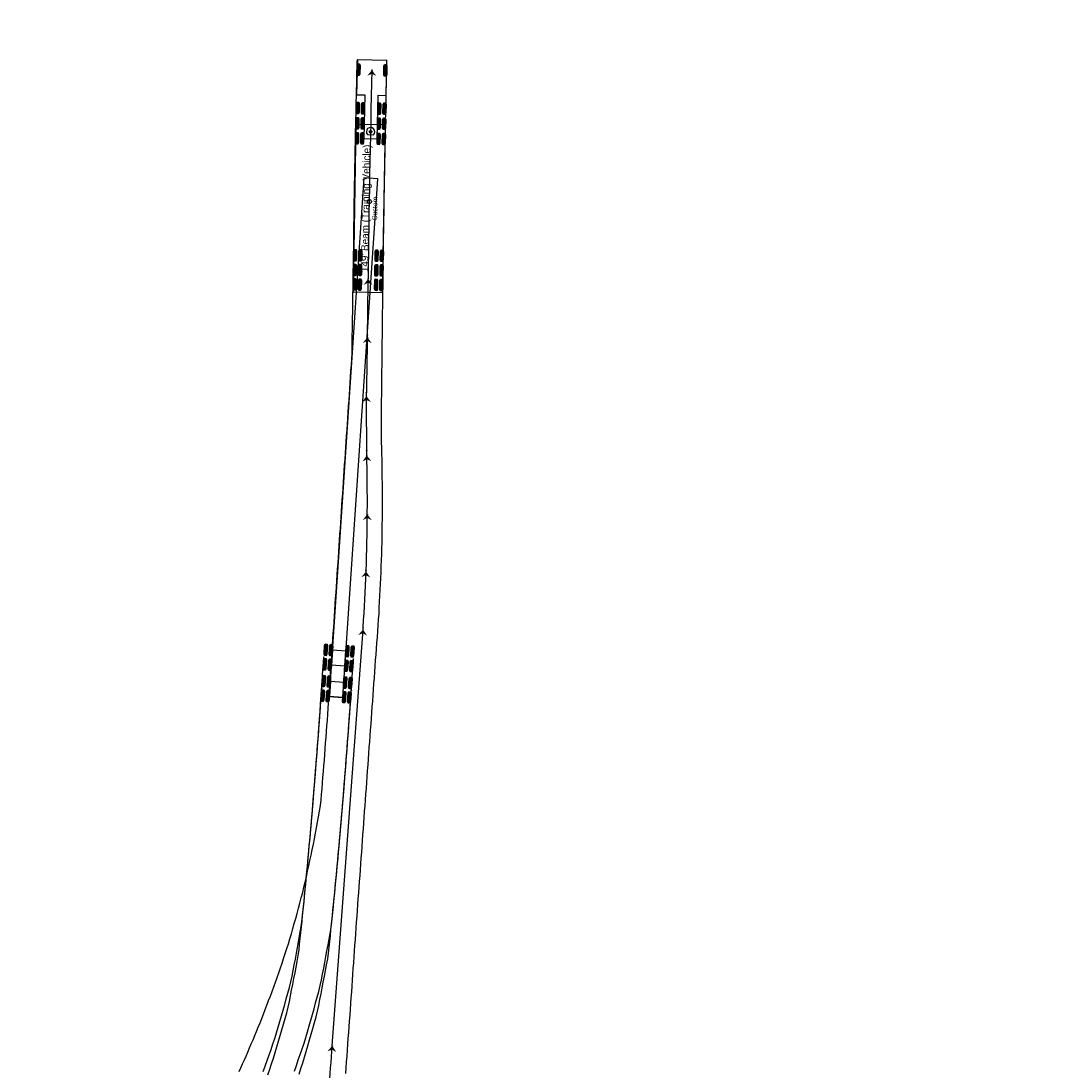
# Model space of a CAD drawing. Header units: feet. Extents: x 80613 to 82959, y 574203 to 576420.
# Tile 3 of 6: x 81492 to 81786, y 574507 to 574807. Entities that reach past the tile are written whole.
import ezdxf
from ezdxf.enums import TextEntityAlignment as Align

# ---------------------------------------------------------------- set-up
doc = ezdxf.new("R2010")
doc.units = ezdxf.units.FT
doc.header["$LTSCALE"] = 0.005
doc.header["$MEASUREMENT"] = 0
doc.linetypes.add('Esixl', pattern=[160, 75, -10, 75])
doc.styles.add('TPP_500', font='wisdot-font05.ttf', dxfattribs={"height": 0.5})
picture_1 = doc.add_image_def('image1.tif', size_in_pixel=(1580, 890))

# ---------------------------------------------------------------- blocks, each defined once
blk = doc.blocks.new('*U75')
at = {"color": 6, "linetype": 'Esixl'}
blk.add_circle((0, 0), 0.0417, dxfattribs=at)
blk = doc.blocks.new('*U76')
blk.add_hatch(color=4).paths.add_polyline_path([(0, 0), (-1.41, -1.59), (-0.08, -1.06), (1.17, -1.78)])
blk = doc.blocks.new('*U77')
at = {"color": 6, "linetype": 'Esixl'}
blk.add_circle((0, 0), 0.0417, dxfattribs=at)
blk = doc.blocks.new('*U78')
at = {"color": 6, "linetype": 'Esixl'}
blk.add_circle((0, 0), 0.0417, dxfattribs=at)
blk = doc.blocks.new('*U79')
blk.add_hatch(color=4).paths.add_polyline_path([(0, 0), (-1.41, -1.59), (-0.08, -1.06), (1.17, -1.78)])
blk = doc.blocks.new('*U80')
at = {"color": 6, "linetype": 'Esixl'}
blk.add_circle((0, 0), 0.0417, dxfattribs=at)
blk = doc.blocks.new('*U81')
at = {"color": 6, "linetype": 'Esixl'}
blk.add_circle((0, 0), 0.0417, dxfattribs=at)
blk = doc.blocks.new('*U82')
at = {"color": 6, "linetype": 'Esixl'}
blk.add_circle((0, 0), 0.0417, dxfattribs=at)
blk = doc.blocks.new('*U83')
at = {"color": 6, "linetype": 'Esixl'}
blk.add_circle((0, 0), 0.0417, dxfattribs=at)
blk = doc.blocks.new('*U84')
blk.add_hatch(color=4).paths.add_polyline_path([(0, 0), (-1.36, -1.63), (-0.04, -1.06), (1.22, -1.74)])
blk = doc.blocks.new('*U85')
at = {"color": 6, "linetype": 'Esixl'}
blk.add_circle((0, 0), 0.0417, dxfattribs=at)
blk = doc.blocks.new('*U86')
at = {"color": 6, "linetype": 'Esixl'}
blk.add_circle((0, 0), 0.0417, dxfattribs=at)
blk = doc.blocks.new('*U87')
at = {"color": 6, "linetype": 'Esixl'}
blk.add_circle((0, 0), 0.0417, dxfattribs=at)
blk = doc.blocks.new('*U88')
at = {"color": 6, "linetype": 'Esixl'}
blk.add_circle((0, 0), 0.0417, dxfattribs=at)
blk = doc.blocks.new('*U89')
blk.add_hatch(color=4).paths.add_polyline_path([(0, 0), (-1.3, -1.68), (-0.01, -1.06), (1.28, -1.69)])
blk = doc.blocks.new('*U90')
at = {"color": 6, "linetype": 'Esixl'}
blk.add_circle((0, 0), 0.0417, dxfattribs=at)
blk = doc.blocks.new('*U91')
at = {"color": 6, "linetype": 'Esixl'}
blk.add_circle((0, 0), 0.0417, dxfattribs=at)
blk = doc.blocks.new('*U92')
blk.add_hatch(color=4).paths.add_polyline_path([(0, 0), (-1.25, -1.72), (0.03, -1.06), (1.33, -1.65)])
blk = doc.blocks.new('*U93')
at = {"color": 6, "linetype": 'Esixl'}
blk.add_circle((0, 0), 0.0417, dxfattribs=at)
blk = doc.blocks.new('*U94')
at = {"color": 6, "linetype": 'Esixl'}
blk.add_circle((0, 0), 0.0417, dxfattribs=at)
blk = doc.blocks.new('*U95')
at = {"color": 6, "linetype": 'Esixl'}
blk.add_circle((0, 0), 0.0417, dxfattribs=at)
blk = doc.blocks.new('*U96')
at = {"color": 6, "linetype": 'Esixl'}
blk.add_circle((0, 0), 0.0417, dxfattribs=at)
blk = doc.blocks.new('*U97')
blk.add_hatch(color=4).paths.add_polyline_path([(0, 0), (-1.28, -1.7), (0.01, -1.06), (1.31, -1.67)])
blk = doc.blocks.new('*U98')
at = {"color": 6, "linetype": 'Esixl'}
blk.add_circle((0, 0), 0.0417, dxfattribs=at)
blk = doc.blocks.new('*U99')
at = {"color": 6, "linetype": 'Esixl'}
blk.add_circle((0, 0), 0.0417, dxfattribs=at)
blk = doc.blocks.new('*U100')
at = {"color": 6, "linetype": 'Esixl'}
blk.add_circle((0, 0), 0.0417, dxfattribs=at)
blk = doc.blocks.new('*U101')
at = {"color": 6, "linetype": 'Esixl'}
blk.add_circle((0, 0), 0.0417, dxfattribs=at)
blk = doc.blocks.new('*U102')
blk.add_hatch(color=4).paths.add_polyline_path([(0, 0), (-1.34, -1.65), (-0.03, -1.06), (1.25, -1.72)])
blk = doc.blocks.new('*U103')
at = {"color": 6, "linetype": 'Esixl'}
blk.add_circle((0, 0), 0.0417, dxfattribs=at)
blk = doc.blocks.new('*U104')
at = {"color": 6, "linetype": 'Esixl'}
blk.add_circle((0, 0), 0.0417, dxfattribs=at)
blk = doc.blocks.new('*U105')
at = {"color": 6, "linetype": 'Esixl'}
blk.add_circle((0, 0), 0.0417, dxfattribs=at)
blk = doc.blocks.new('*U106')
at = {"color": 6, "linetype": 'Esixl'}
blk.add_circle((0, 0), 0.0417, dxfattribs=at)
blk = doc.blocks.new('*U107')
blk.add_hatch(color=4).paths.add_polyline_path([(0, 0), (-1.31, -1.67), (-0.01, -1.06), (1.28, -1.7)])
blk = doc.blocks.new('*U120')
at = {"color": 6, "linetype": 'Esixl'}
blk.add_circle((0, 0), 0.0417, dxfattribs=at)
blk = doc.blocks.new('*U121')
at = {"color": 6, "linetype": 'Esixl'}
blk.add_circle((0, 0), 0.0417, dxfattribs=at)
blk = doc.blocks.new('*U122')
blk.add_hatch(color=4).paths.add_polyline_path([(0, 0), (-1.34, -1.65), (-0.03, -1.06), (1.25, -1.72)])
blk = doc.blocks.new('*U136')
at = {"color": 1, "linetype": 'Esixl'}
blk.add_circle((0, 0), 0.0417, dxfattribs=at)
blk = doc.blocks.new('*U138')
at = {"color": 1, "linetype": 'Esixl'}
blk.add_circle((0, 0), 0.0417, dxfattribs=at)
blk = doc.blocks.new('*U140')
at = {"color": 1, "linetype": 'Esixl'}
blk.add_circle((0, 0), 0.0417, dxfattribs=at)
blk = doc.blocks.new('*U142')
at = {"color": 1, "linetype": 'Esixl'}
blk.add_circle((0, 0), 0.0417, dxfattribs=at)
blk = doc.blocks.new('*U144')
at = {"color": 3, "linetype": 'Esixl'}
blk.add_circle((0, 0), 0.0417, dxfattribs=at)
blk = doc.blocks.new('*U146')
at = {"color": 3, "linetype": 'Esixl'}
blk.add_circle((0, 0), 0.0417, dxfattribs=at)
blk = doc.blocks.new('*U148')
at = {"color": 7, "linetype": 'Continuous'}
blk.add_lwpolyline([(0, 2), (-149, 2), (-149, -2), (0, -2), (0, 2), (0, 2)], close=True, dxfattribs=at)
at = {"color": 7, "linetype": 'Esixl'}
blk.add_circle((-6.67, 0), 0.567, dxfattribs=at)
blk = doc.blocks.new('*U149')
at = {"color": 2, "linetype": 'Continuous'}
for p, q in [((-44.17, 4.04), (-47.51, 4.04)), ((-44.17, 3.83), (-47.51, 3.83)), ((-44.17, 3.63), (-47.51, 3.63)), ((-40, 4.04), (-43.34, 4.04)), ((-40, 3.83), (-43.34, 3.83)), ((-40, 3.63), (-43.34, 3.63)), ((-35.83, 4.04), (-39.17, 4.04)), ((-35.83, 3.83), (-39.17, 3.83)), ((-35.83, 3.63), (-39.17, 3.63)), ((-44.17, 2.54), (-47.51, 2.54)), ((-44.17, 2.33), (-47.51, 2.33)), ((-44.17, 2.13), (-47.51, 2.13)), ((-40, 2.54), (-43.34, 2.54)), ((-40, 2.33), (-43.34, 2.33)), ((-40, 2.13), (-43.34, 2.13)), ((-35.83, 2.54), (-39.17, 2.54)), ((-35.83, 2.33), (-39.17, 2.33)), ((-35.83, 2.13), (-39.17, 2.13)), ((-44.17, -2.12), (-47.51, -2.12)), ((-44.17, -2.33), (-47.51, -2.33)), ((-44.17, -2.54), (-47.51, -2.54)), ((-40, -2.12), (-43.34, -2.12)), ((-40, -2.33), (-43.34, -2.33)), ((-40, -2.54), (-43.34, -2.54)), ((-35.83, -2.12), (-39.17, -2.12)), ((-35.83, -2.33), (-39.17, -2.33)), ((-35.83, -2.54), (-39.17, -2.54)), ((-44.17, -3.62), (-47.51, -3.62)), ((-44.17, -3.83), (-47.51, -3.83)), ((-44.17, -4.04), (-47.51, -4.04)), ((-40, -3.62), (-43.34, -3.62)), ((-40, -3.83), (-43.34, -3.83)), ((-40, -4.04), (-43.34, -4.04)), ((-35.83, -3.62), (-39.17, -3.62)), ((-35.83, -3.83), (-39.17, -3.83)), ((-35.83, -4.04), (-39.17, -4.04))]:
    blk.add_line(p, q, dxfattribs=at)
at = {"color": 7, "linetype": 'Continuous'}
blk.add_lwpolyline([(0, 4.25), (-48, 4.25), (-48, -4.25), (0, -4.25), (0, 4.25), (0, 4.25)], close=True, dxfattribs=at)
at = {"color": 7, "linetype": 'Continuous', "flags": 128}
for points in [[(-44.17, 4.09), (-44.17, 3.57), (-44.64, 3.42), (-47.04, 3.42), (-47.51, 3.57), (-47.51, 4.09), (-47.04, 4.25), (-44.64, 4.25)], [(-40, 4.09), (-40, 3.57), (-40.47, 3.42), (-42.87, 3.42), (-43.34, 3.57), (-43.34, 4.09), (-42.87, 4.25), (-40.47, 4.25)], [(-35.83, 4.09), (-35.83, 3.57), (-36.3, 3.42), (-38.7, 3.42), (-39.17, 3.57), (-39.17, 4.09), (-38.7, 4.25), (-36.3, 4.25)], [(-44.17, 2.59), (-44.17, 2.07), (-44.64, 1.92), (-47.04, 1.92), (-47.51, 2.07), (-47.51, 2.59), (-47.04, 2.75), (-44.64, 2.75)], [(-40, 2.59), (-40, 2.07), (-40.47, 1.92), (-42.87, 1.92), (-43.34, 2.07), (-43.34, 2.59), (-42.87, 2.75), (-40.47, 2.75)], [(-35.83, 2.59), (-35.83, 2.07), (-36.3, 1.92), (-38.7, 1.92), (-39.17, 2.07), (-39.17, 2.59), (-38.7, 2.75), (-36.3, 2.75)], [(-44.17, -2.07), (-44.17, -2.59), (-44.64, -2.75), (-47.04, -2.75), (-47.51, -2.59), (-47.51, -2.07), (-47.04, -1.92), (-44.64, -1.92)], [(-40, -2.07), (-40, -2.59), (-40.47, -2.75), (-42.87, -2.75), (-43.34, -2.59), (-43.34, -2.07), (-42.87, -1.92), (-40.47, -1.92)], [(-35.83, -2.07), (-35.83, -2.59), (-36.3, -2.75), (-38.7, -2.75), (-39.17, -2.59), (-39.17, -2.07), (-38.7, -1.92), (-36.3, -1.92)], [(-44.17, -3.57), (-44.17, -4.09), (-44.64, -4.25), (-47.04, -4.25), (-47.51, -4.09), (-47.51, -3.57), (-47.04, -3.42), (-44.64, -3.42)], [(-40, -3.57), (-40, -4.09), (-40.47, -4.25), (-42.87, -4.25), (-43.34, -4.09), (-43.34, -3.57), (-42.87, -3.42), (-40.47, -3.42)], [(-35.83, -3.57), (-35.83, -4.09), (-36.3, -4.25), (-38.7, -4.25), (-39.17, -4.09), (-39.17, -3.57), (-38.7, -3.42), (-36.3, -3.42)]]:
    blk.add_lwpolyline(points, close=True, dxfattribs=at)
at = {"color": 7, "linetype": 'Esixl'}
blk.add_circle((-2, 0), 0.34, dxfattribs=at)
blk = doc.blocks.new('*U150')
at = {"color": 2, "linetype": 'Continuous'}
for p, q in [((-20.82, 4.04), (-24.16, 4.04)), ((-20.82, 3.83), (-24.16, 3.83)), ((-20.82, 3.63), (-24.16, 3.63)), ((-16.49, 4.04), (-19.83, 4.04)), ((-16.49, 3.83), (-19.83, 3.83)), ((-16.49, 3.63), (-19.83, 3.63)), ((-12.16, 4.04), (-15.5, 4.04)), ((-12.16, 3.83), (-15.5, 3.83)), ((-12.16, 3.63), (-15.5, 3.63)), ((-20.82, 2.54), (-24.16, 2.54)), ((-20.82, 2.33), (-24.16, 2.33)), ((-20.82, 2.13), (-24.16, 2.13)), ((-16.49, 2.54), (-19.83, 2.54)), ((-16.49, 2.33), (-19.83, 2.33)), ((-16.49, 2.13), (-19.83, 2.13)), ((-12.16, 2.54), (-15.5, 2.54)), ((-12.16, 2.33), (-15.5, 2.33)), ((-12.16, 2.13), (-15.5, 2.13)), ((-20.82, -2.12), (-24.16, -2.12)), ((-20.82, -2.33), (-24.16, -2.33)), ((-20.82, -2.54), (-24.16, -2.54)), ((-16.49, -2.12), (-19.83, -2.12)), ((-16.49, -2.33), (-19.83, -2.33)), ((-16.49, -2.54), (-19.83, -2.54)), ((-12.16, -2.12), (-15.5, -2.12)), ((-12.16, -2.33), (-15.5, -2.33)), ((-12.16, -2.54), (-15.5, -2.54)), ((-20.82, -3.62), (-24.16, -3.62)), ((-20.82, -3.83), (-24.16, -3.83)), ((-20.82, -4.04), (-24.16, -4.04)), ((-16.49, -3.62), (-19.83, -3.62)), ((-16.49, -3.83), (-19.83, -3.83)), ((-16.49, -4.04), (-19.83, -4.04)), ((-12.16, -3.62), (-15.5, -3.62)), ((-12.16, -3.83), (-15.5, -3.83)), ((-12.16, -4.04), (-15.5, -4.04))]:
    blk.add_line(p, q, dxfattribs=at)
at = {"color": 7, "linetype": 'Continuous'}
blk.add_line((-21.36, 0.86), (-21.36, -0.86), dxfattribs=at)
at = {"color": 7, "linetype": 'Continuous', "flags": 128}
for points in [[(-20.82, 4.09), (-20.82, 3.57), (-21.29, 3.42), (-23.69, 3.42), (-24.16, 3.57), (-24.16, 4.09), (-23.69, 4.25), (-21.29, 4.25)], [(-16.49, 4.09), (-16.49, 3.57), (-16.96, 3.42), (-19.36, 3.42), (-19.83, 3.57), (-19.83, 4.09), (-19.36, 4.25), (-16.96, 4.25)], [(-12.16, 4.09), (-12.16, 3.57), (-12.63, 3.42), (-15.03, 3.42), (-15.5, 3.57), (-15.5, 4.09), (-15.03, 4.25), (-12.63, 4.25)], [(-20.82, 2.59), (-20.82, 2.07), (-21.29, 1.92), (-23.69, 1.92), (-24.16, 2.07), (-24.16, 2.59), (-23.69, 2.75), (-21.29, 2.75)], [(-16.49, 2.59), (-16.49, 2.07), (-16.96, 1.92), (-19.36, 1.92), (-19.83, 2.07), (-19.83, 2.59), (-19.36, 2.75), (-16.96, 2.75)], [(-12.16, 2.59), (-12.16, 2.07), (-12.63, 1.92), (-15.03, 1.92), (-15.5, 2.07), (-15.5, 2.59), (-15.03, 2.75), (-12.63, 2.75)], [(-20.82, -2.07), (-20.82, -2.59), (-21.29, -2.75), (-23.69, -2.75), (-24.16, -2.59), (-24.16, -2.07), (-23.69, -1.92), (-21.29, -1.92)], [(-16.49, -2.07), (-16.49, -2.59), (-16.96, -2.75), (-19.36, -2.75), (-19.83, -2.59), (-19.83, -2.07), (-19.36, -1.92), (-16.96, -1.92)], [(-12.16, -2.07), (-12.16, -2.59), (-12.63, -2.75), (-15.03, -2.75), (-15.5, -2.59), (-15.5, -2.07), (-15.03, -1.92), (-12.63, -1.92)], [(-20.82, -3.57), (-20.82, -4.09), (-21.29, -4.25), (-23.69, -4.25), (-24.16, -4.09), (-24.16, -3.57), (-23.69, -3.42), (-21.29, -3.42)], [(-16.49, -3.57), (-16.49, -4.09), (-16.96, -4.25), (-19.36, -4.25), (-19.83, -4.09), (-19.83, -3.57), (-19.36, -3.42), (-16.96, -3.42)], [(-12.16, -3.57), (-12.16, -4.09), (-12.63, -4.25), (-15.03, -4.25), (-15.5, -4.09), (-15.5, -3.57), (-15.03, -3.42), (-12.63, -3.42)]]:
    blk.add_lwpolyline(points, close=True, dxfattribs=at)
at = {"color": 7, "linetype": 'Continuous'}
blk.add_lwpolyline([(0, 4.25), (-10, 4.25), (-10, 1.92), (-22.49, 1.92), (-22.49, -1.92), (-10, -1.92), (-10, -4.25), (0, -4.25), (0, 4.25), (0, 4.25)], close=True, dxfattribs=at)
blk.add_arc((-20.5, 0), 1.21, 225, 135, dxfattribs=at)
blk = doc.blocks.new('*U147')
at = {"color": 2, "linetype": 'Continuous'}
for p, q in [((-4, 1.76), (-4.08, -1.57)), ((-3.79, 1.75), (-3.88, -1.58)), ((-3.58, 1.75), (-3.67, -1.58)), ((3.67, 1.58), (3.58, -1.75)), ((3.88, 1.58), (3.79, -1.75)), ((4.08, 1.57), (4, -1.76)), ((-13.34, -164.46), (-13.56, -167.78)), ((-13.13, -164.47), (-13.35, -167.8)), ((-12.92, -164.48), (-13.14, -167.81)), ((-11.84, -164.56), (-12.06, -167.88)), ((-11.63, -164.57), (-11.85, -167.9)), ((-11.42, -164.58), (-11.64, -167.91)), ((-7.18, -164.86), (-7.4, -168.19)), ((-6.98, -164.88), (-7.19, -168.2)), ((-6.77, -164.89), (-6.99, -168.22)), ((-5.69, -164.96), (-5.91, -168.29)), ((-5.48, -164.97), (-5.7, -168.3)), ((-5.27, -164.99), (-5.49, -168.31)), ((-13.61, -168.62), (-13.83, -171.94)), ((-13.4, -168.63), (-13.62, -171.96)), ((-13.2, -168.65), (-13.41, -171.97)), ((-12.11, -168.72), (-12.33, -172.04)), ((-11.91, -168.73), (-12.13, -172.06)), ((-11.7, -168.74), (-11.92, -172.07)), ((-7.46, -169.02), (-7.68, -172.35)), ((-7.25, -169.04), (-7.47, -172.36)), ((-7.04, -169.05), (-7.26, -172.38)), ((-5.96, -169.12), (-6.18, -172.45)), ((-5.75, -169.14), (-5.97, -172.46)), ((-5.55, -169.15), (-5.76, -172.47)), ((-13.93, -173.42), (-14.16, -176.75)), ((-13.72, -173.44), (-13.95, -176.76)), ((-13.51, -173.45), (-13.74, -176.78)), ((-12.43, -173.53), (-12.66, -176.85)), ((-12.23, -173.54), (-12.45, -176.87)), ((-12.02, -173.56), (-12.25, -176.88)), ((-7.78, -173.85), (-8.01, -177.17)), ((-7.57, -173.86), (-7.8, -177.19)), ((-7.36, -173.88), (-7.59, -177.2)), ((-6.28, -173.95), (-6.51, -177.28)), ((-6.07, -173.97), (-6.3, -177.29)), ((-5.87, -173.98), (-6.09, -177.31)), ((-14.22, -177.58), (-14.45, -180.91)), ((-14.01, -177.6), (-14.24, -180.92)), ((-13.8, -177.61), (-14.03, -180.94)), ((-12.72, -177.69), (-12.95, -181.01)), ((-12.51, -177.7), (-12.74, -181.03)), ((-12.3, -177.72), (-12.53, -181.04)), ((-8.06, -178.01), (-8.29, -181.33)), ((-7.86, -178.02), (-8.09, -181.35)), ((-7.65, -178.04), (-7.88, -181.36)), ((-6.57, -178.11), (-6.8, -181.44)), ((-6.36, -178.13), (-6.59, -181.45)), ((-6.15, -178.14), (-6.38, -181.47))]:
    blk.add_line(p, q, dxfattribs=at)
at = {"color": 7, "linetype": 'Continuous', "flags": 128}
for points in [[(-4.05, 1.76), (-3.53, 1.75), (-3.38, 1.28), (-3.45, -1.12), (-3.62, -1.59), (-4.14, -1.57), (-4.28, -1.1), (-4.22, 1.3)], [(3.62, 1.59), (4.14, 1.57), (4.28, 1.1), (4.22, -1.3), (4.05, -1.76), (3.53, -1.75), (3.38, -1.28), (3.45, 1.12)], [(-13.39, -164.45), (-12.87, -164.49), (-12.74, -164.96), (-12.9, -167.36), (-13.09, -167.81), (-13.61, -167.78), (-13.73, -167.3), (-13.58, -164.91)], [(-11.89, -164.55), (-11.37, -164.59), (-11.25, -165.06), (-11.4, -167.46), (-11.59, -167.91), (-12.11, -167.88), (-12.24, -167.4), (-12.08, -165.01)], [(-7.24, -164.86), (-6.72, -164.89), (-6.59, -165.37), (-6.75, -167.76), (-6.94, -168.22), (-7.45, -168.18), (-7.58, -167.71), (-7.42, -165.31)], [(-5.74, -164.96), (-5.22, -164.99), (-5.09, -165.47), (-5.25, -167.86), (-5.44, -168.32), (-5.96, -168.28), (-6.08, -167.81), (-5.93, -165.41)], [(-13.66, -168.61), (-13.14, -168.65), (-13.02, -169.12), (-13.18, -171.52), (-13.36, -171.97), (-13.88, -171.94), (-14.01, -171.46), (-13.85, -169.07)], [(-12.17, -168.71), (-11.65, -168.75), (-11.52, -169.22), (-11.68, -171.62), (-11.87, -172.07), (-12.38, -172.04), (-12.51, -171.56), (-12.35, -169.17)], [(-7.51, -169.02), (-6.99, -169.05), (-6.86, -169.53), (-7.02, -171.92), (-7.21, -172.38), (-7.73, -172.35), (-7.85, -171.87), (-7.7, -169.47)], [(-6.01, -169.12), (-5.49, -169.15), (-5.37, -169.63), (-5.53, -172.02), (-5.71, -172.48), (-6.23, -172.44), (-6.36, -171.97), (-6.2, -169.57)], [(-13.98, -173.42), (-13.46, -173.46), (-13.34, -173.93), (-13.5, -176.33), (-13.69, -176.78), (-14.21, -176.75), (-14.33, -176.27), (-14.17, -173.88)], [(-12.48, -173.52), (-11.97, -173.56), (-11.84, -174.04), (-12.01, -176.43), (-12.2, -176.89), (-12.71, -176.85), (-12.84, -176.37), (-12.67, -173.98)], [(-7.83, -173.85), (-7.31, -173.88), (-7.19, -174.36), (-7.35, -176.75), (-7.54, -177.21), (-8.06, -177.17), (-8.18, -176.69), (-8.02, -174.3)], [(-6.33, -173.95), (-5.81, -173.98), (-5.69, -174.46), (-5.85, -176.86), (-6.04, -177.31), (-6.56, -177.27), (-6.69, -176.8), (-6.52, -174.4)], [(-14.27, -177.58), (-13.75, -177.62), (-13.63, -178.09), (-13.79, -180.49), (-13.98, -180.94), (-14.5, -180.91), (-14.62, -180.43), (-14.46, -178.04)], [(-12.77, -177.68), (-12.25, -177.72), (-12.13, -178.2), (-12.29, -180.59), (-12.48, -181.05), (-13, -181.01), (-13.13, -180.53), (-12.96, -178.14)], [(-8.12, -178.01), (-7.6, -178.04), (-7.47, -178.52), (-7.64, -180.91), (-7.83, -181.37), (-8.35, -181.33), (-8.47, -180.85), (-8.3, -178.46)], [(-6.62, -178.11), (-6.1, -178.14), (-5.98, -178.62), (-6.14, -181.02), (-6.33, -181.47), (-6.85, -181.43), (-6.97, -180.96), (-6.81, -178.56)]]:
    blk.add_lwpolyline(points, close=True, dxfattribs=at)
at = {"color": 7, "linetype": 'Continuous'}
for points in [[(-11.33, -166.26), (-11.6, -170.42), (-7.77, -170.67), (-7.5, -166.51), (-11.33, -166.26), (-11.6, -170.42)], [(-11.92, -175.23), (-12.21, -179.39), (-8.39, -179.66), (-8.1, -175.5), (-11.92, -175.23), (-12.21, -179.39)]]:
    blk.add_lwpolyline(points, dxfattribs=at)
for name, p, rotation in [('*U150', (0.06, 2.83), 88.73059800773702), ('*U149', (-0.36, -15.67), 89.0184907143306), ('*U148', (-0.29, -31.01), 86.14394960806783)]:
    blk.add_blockref(name, p, dxfattribs=dict(rotation=rotation))
at = {"color": 4, "style": 'TPP_500'}
for s, height, p in [("149' Beam (Training Vehicle)", 2.125, (-1.83, -39.64)), ('Custom', 1.417, (0.83, -39.69))]:
    blk.add_text(s, height=height, rotation=89.0185, dxfattribs=at).set_placement(p, align=Align.MIDDLE_CENTER)
blk = doc.blocks.new('*U36')
at = {"color": 6, "linetype": 'Continuous'}
blk.add_line((81581.66, 574513.75), (81590.49, 574633.06), dxfattribs=at)
at = {"color": 3, "linetype": 'Continuous', "flags": 128}
for points in [[(81554.97, 574506.43), (81555.47, 574507.51), (81555.96, 574508.61), (81556.46, 574509.73), (81556.96, 574510.85), (81557.46, 574511.99), (81557.96, 574513.15), (81558.46, 574514.3), (81558.96, 574515.48), (81559.46, 574516.68), (81559.96, 574517.9), (81560.46, 574519.12), (81560.96, 574520.36), (81561.46, 574521.61), (81561.95, 574522.87), (81562.45, 574524.14), (81562.94, 574525.43), (81563.43, 574526.72), (81563.92, 574528.02), (81564.4, 574529.34), (81564.89, 574530.66), (81565.37, 574532), (81565.84, 574533.34), (81566.32, 574534.7), (81566.79, 574536.07), (81567.26, 574537.44), (81567.73, 574538.82), (81568.19, 574540.22), (81568.65, 574541.62), (81569.1, 574543.04), (81569.52, 574544.47), (81569.94, 574545.9), (81570.36, 574547.35), (81570.78, 574548.8), (81571.19, 574550.26), (81571.59, 574551.73), (81572, 574553.21), (81572.4, 574554.69), (81572.79, 574556.19), (81573.19, 574557.68), (81573.55, 574559.2), (81573.9, 574560.71), (81574.25, 574562.24), (81574.6, 574563.77), (81574.94, 574565.31), (81575.27, 574566.85), (81575.61, 574568.4), (81575.94, 574569.96), (81576.26, 574571.52), (81576.56, 574573.09), (81576.86, 574574.66), (81577.16, 574576.24), (81577.45, 574577.82), (81577.73, 574579.41), (81578.01, 574581), (81578.29, 574582.6), (81578.47, 574584.21), (81578.61, 574585.83), (81578.74, 574587.45), (81578.87, 574589.08), (81579, 574590.7), (81579.13, 574592.34), (81579.26, 574593.97), (81579.39, 574595.61), (81579.51, 574597.25), (81579.64, 574598.89), (81579.76, 574600.53), (81579.89, 574602.17), (81580.01, 574603.82), (81580.13, 574605.47), (81580.25, 574607.11), (81580.37, 574608.76), (81580.49, 574610.41), (81580.6, 574612.07), (81580.72, 574613.72), (81580.83, 574615.37), (81580.95, 574617.03), (81581.06, 574618.68), (81581.17, 574620.34), (81581.29, 574621.99), (81581.4, 574623.65), (81581.51, 574625.31), (81581.62, 574626.96), (81581.73, 574628.62), (81581.84, 574630.28), (81581.96, 574631.94), (81582.07, 574633.6), (81582.18, 574635.26), (81582.29, 574636.92), (81582.4, 574638.59), (81582.52, 574640.28), (81582.63, 574641.96), (81582.74, 574643.64), (81582.86, 574645.32), (81582.97, 574647), (81583.09, 574648.69), (81583.2, 574650.37), (81583.31, 574652.05), (81583.42, 574653.72), (81583.54, 574655.37), (81583.65, 574657.03), (81583.76, 574658.68), (81583.87, 574660.34), (81583.98, 574661.99), (81584.09, 574663.64), (81584.2, 574665.3), (81584.32, 574666.95), (81584.43, 574668.6), (81584.54, 574670.26), (81584.65, 574671.93), (81584.76, 574673.59), (81584.88, 574675.25), (81584.99, 574676.91), (81585.1, 574678.57), (81585.21, 574680.24), (81585.32, 574681.9), (81585.44, 574683.56), (81585.55, 574685.23), (81585.66, 574686.88), (81585.77, 574688.56), (81585.89, 574690.25), (81586, 574691.94), (81586.11, 574693.64), (81586.23, 574695.33), (81586.34, 574697.02), (81586.46, 574698.71), (81586.57, 574700.4), (81586.68, 574702.09), (81586.8, 574703.76), (81586.91, 574705.45), (81587.02, 574707.14), (81587.14, 574708.83), (81587.25, 574710.52), (81587.33, 574712.21), (81587.36, 574713.91), (81587.38, 574715.6), (81587.41, 574717.3), (81587.44, 574719), (81587.46, 574720.68), (81587.49, 574722.35), (81587.52, 574724.02), (81587.54, 574725.7), (81587.57, 574727.37), (81587.59, 574729.04), (81587.62, 574730.71), (81587.65, 574732.38), (81587.67, 574734.05), (81587.7, 574735.73), (81587.72, 574737.4), (81587.75, 574739.07), (81587.78, 574740.74), (81587.8, 574742.41), (81587.82, 574744.09), (81587.84, 574745.76), (81587.86, 574747.43), (81587.88, 574749.1), (81587.91, 574750.78), (81587.93, 574752.45), (81587.96, 574754.12), (81587.98, 574755.8), (81588.01, 574757.47), (81588.04, 574759.14), (81588.07, 574760.82), (81588.1, 574762.49), (81588.13, 574764.16), (81588.16, 574765.84), (81588.19, 574767.51), (81588.22, 574769.18), (81588.25, 574770.86), (81588.29, 574772.53), (81588.32, 574774.21), (81588.36, 574775.88), (81588.39, 574777.55), (81588.43, 574779.23), (81588.47, 574780.9), (81588.51, 574782.57), (81588.55, 574784.25), (81588.59, 574785.92), (81588.63, 574787.6), (81588.67, 574789.27), (81588.71, 574790.94), (81588.75, 574792.62), (81588.8, 574794.29), (81588.84, 574795.96), (81588.85, 574796.3)], [(81585.56, 574505.84), (81585.68, 574507.51), (81585.79, 574509.18), (81585.91, 574510.85), (81586.03, 574512.53), (81586.14, 574514.2), (81586.26, 574515.87), (81586.38, 574517.54), (81586.54, 574519.2), (81586.65, 574520.87), (81586.77, 574522.54), (81586.88, 574524.21), (81587, 574525.88), (81587.12, 574527.55), (81587.23, 574529.22), (81587.35, 574530.89), (81587.47, 574532.56), (81587.58, 574534.23), (81587.7, 574535.89), (81587.82, 574537.56), (81587.94, 574539.23), (81588.05, 574540.9), (81588.17, 574542.57), (81588.29, 574544.23), (81588.41, 574545.9), (81588.53, 574547.57), (81588.65, 574549.24), (81588.77, 574550.9), (81588.89, 574552.57), (81589.01, 574554.24), (81589.12, 574555.91), (81589.24, 574557.57), (81589.38, 574559.24), (81589.5, 574560.9), (81589.62, 574562.57), (81589.74, 574564.24), (81589.86, 574565.9), (81589.98, 574567.57), (81590.1, 574569.24), (81590.22, 574570.91), (81590.34, 574572.57), (81590.46, 574574.24), (81590.58, 574575.91), (81590.7, 574577.57), (81590.82, 574579.24), (81590.94, 574580.91), (81591.07, 574582.57), (81591.19, 574584.24), (81591.31, 574585.9), (81591.43, 574587.57), (81591.55, 574589.24), (81591.67, 574590.9), (81591.79, 574592.57), (81591.91, 574594.24), (81592.04, 574595.9), (81592.16, 574597.57), (81592.28, 574599.24), (81592.4, 574600.9), (81592.52, 574602.57), (81592.65, 574604.24), (81592.77, 574605.9), (81592.89, 574607.57), (81593.01, 574609.24), (81593.13, 574610.9), (81593.26, 574612.57), (81593.38, 574614.23), (81593.5, 574615.9), (81593.62, 574617.57), (81593.75, 574619.23), (81593.87, 574620.9), (81593.99, 574622.57), (81594.1, 574624.23), (81594.22, 574625.9), (81594.34, 574627.57), (81594.46, 574629.23), (81594.59, 574630.9), (81594.71, 574632.56), (81594.83, 574634.23), (81594.96, 574635.9), (81595.06, 574637.59), (81595.15, 574639.3), (81595.25, 574641), (81595.33, 574642.7), (81595.42, 574644.41), (81595.5, 574646.11), (81595.58, 574647.82), (81595.65, 574649.52), (81595.72, 574651.23), (81595.78, 574652.93), (81595.83, 574654.61), (81595.88, 574656.3), (81595.92, 574657.98), (81595.95, 574659.67), (81595.98, 574661.36), (81596, 574663.05), (81596.02, 574664.73), (81596.03, 574666.42), (81596.04, 574668.11), (81596.04, 574669.8), (81596.04, 574671.5), (81596.03, 574673.2), (81596.02, 574674.89), (81596, 574676.59), (81595.98, 574678.29), (81595.95, 574679.98), (81595.92, 574681.68), (81595.88, 574683.38), (81595.83, 574685.08), (81595.81, 574686.76), (81595.8, 574688.46), (81595.8, 574690.16), (81595.8, 574691.86), (81595.8, 574693.56), (81595.8, 574695.26), (81595.8, 574696.96), (81595.82, 574698.67), (81595.83, 574700.37), (81595.85, 574702.07), (81595.86, 574703.75), (81595.88, 574705.44), (81595.9, 574707.12), (81595.92, 574708.8), (81595.94, 574710.49), (81595.96, 574712.17), (81595.98, 574713.85), (81596, 574715.54), (81596.02, 574717.22), (81596.04, 574718.9), (81596.06, 574720.58), (81596.08, 574722.25), (81596.1, 574723.92), (81596.12, 574725.59), (81596.13, 574727.26), (81596.15, 574728.94), (81596.17, 574730.61), (81596.19, 574732.28), (81596.21, 574733.95), (81596.23, 574735.63), (81596.25, 574737.3), (81596.27, 574738.97), (81596.3, 574740.64), (81596.32, 574742.32), (81596.35, 574743.99), (81596.38, 574745.66), (81596.41, 574747.33), (81596.44, 574749), (81596.47, 574750.67), (81596.5, 574752.34), (81596.52, 574754.02), (81596.55, 574755.69), (81596.58, 574757.36), (81596.61, 574759.03), (81596.64, 574760.7), (81596.67, 574762.37), (81596.7, 574764.04), (81596.73, 574765.71), (81596.75, 574767.38), (81596.78, 574769.05), (81596.81, 574770.72), (81596.84, 574772.39), (81596.87, 574774.06), (81596.9, 574775.73), (81596.93, 574777.4), (81596.96, 574779.07), (81597, 574780.74), (81597.04, 574782.41), (81597.08, 574784.08), (81597.12, 574785.75), (81597.16, 574787.43), (81597.19, 574789.1), (81597.23, 574790.77), (81597.27, 574792.44), (81597.3, 574794.11), (81597.34, 574795.78), (81597.35, 574796.11)]]:
    blk.add_lwpolyline(points, dxfattribs=at)
at = {"color": 6, "linetype": 'Continuous', "flags": 128}
for points in [[(81591.74, 574716.8), (81591.75, 574717.13), (81591.76, 574717.46)], [(81591.46, 574699.91), (81591.46, 574700.25), (81591.46, 574700.58), (81591.46, 574700.91)], [(81591.56, 574682.94), (81591.55, 574683.27), (81591.54, 574683.61), (81591.54, 574683.94), (81591.53, 574684.27)], [(81591.35, 574649.68), (81591.37, 574650.01)], [(81590.49, 574633.06), (81590.51, 574633.39), (81590.53, 574633.72)]]:
    blk.add_lwpolyline(points, dxfattribs=at)
at = {"color": 1, "linetype": 'Continuous', "flags": 128}
for points in [[(81561.86, 574506.41), (81562.43, 574507.98), (81563, 574509.56), (81563.55, 574511.14), (81564.11, 574512.72), (81564.65, 574514.3), (81565.19, 574515.89), (81565.69, 574517.47), (81566.16, 574519.08), (81566.63, 574520.7), (81567.1, 574522.32), (81567.56, 574523.94), (81568.02, 574525.57), (81568.47, 574527.19), (81568.92, 574528.82), (81569.36, 574530.45), (81569.8, 574532.08), (81570.16, 574533.71), (81570.47, 574535.35), (81570.78, 574537), (81571.09, 574538.64), (81571.39, 574540.29), (81571.69, 574541.94), (81571.99, 574543.59), (81572.28, 574545.24), (81572.57, 574546.89), (81572.86, 574548.54), (81573.07, 574550.19), (81573.24, 574551.85), (81573.41, 574553.5), (81573.58, 574555.15), (81573.74, 574556.81), (81573.9, 574558.46), (81574.06, 574560.12), (81574.22, 574561.77), (81574.38, 574563.43), (81574.53, 574565.08), (81574.69, 574566.74), (81574.84, 574568.39), (81574.99, 574570.05), (81575.14, 574571.71), (81575.29, 574573.36), (81575.44, 574575.02), (81575.58, 574576.68), (81575.72, 574578.34), (81575.87, 574579.99), (81576.01, 574581.65), (81576.15, 574583.31), (81576.28, 574584.97), (81576.42, 574586.63), (81576.56, 574588.29), (81576.69, 574589.95), (81576.82, 574591.61), (81576.95, 574593.27), (81577.08, 574594.93), (81577.21, 574596.59), (81577.34, 574598.25), (81577.47, 574599.91), (81577.59, 574601.57), (81577.71, 574603.23), (81577.84, 574604.9), (81577.96, 574606.56), (81578.08, 574608.22), (81578.2, 574609.88), (81578.32, 574611.55), (81578.43, 574613.21), (81578.55, 574614.87), (81578.66, 574616.53), (81578.78, 574618.2), (81578.89, 574619.86), (81579, 574621.53), (81579.11, 574623.19), (81579.22, 574624.85), (81579.25, 574625.19)], [(81570.8, 574506.5), (81571.37, 574508.1), (81571.93, 574509.71), (81572.49, 574511.33), (81573.04, 574512.94), (81573.59, 574514.56), (81574.09, 574516.17), (81574.57, 574517.81), (81575.04, 574519.46), (81575.51, 574521.1), (81575.98, 574522.75), (81576.44, 574524.4), (81576.89, 574526.06), (81577.34, 574527.71), (81577.79, 574529.37), (81578.23, 574531.03), (81578.59, 574532.67), (81578.91, 574534.33), (81579.22, 574536), (81579.53, 574537.66), (81579.83, 574539.33), (81580.14, 574540.99), (81580.44, 574542.66), (81580.73, 574544.33), (81581.02, 574545.99), (81581.31, 574547.66), (81581.53, 574549.33), (81581.7, 574550.99), (81581.87, 574552.65), (81582.03, 574554.31), (81582.2, 574555.97), (81582.36, 574557.64), (81582.52, 574559.3), (81582.68, 574560.96), (81582.84, 574562.63), (81583, 574564.29), (81583.15, 574565.95), (81583.31, 574567.62), (81583.46, 574569.28), (81583.61, 574570.95), (81583.76, 574572.61), (81583.9, 574574.28), (81584.05, 574575.94), (81584.19, 574577.61), (81584.34, 574579.27), (81584.48, 574580.94), (81584.62, 574582.6), (81584.76, 574584.27), (81584.89, 574585.93), (81585.03, 574587.6), (81585.16, 574589.27), (81585.3, 574590.93), (81585.43, 574592.6), (81585.56, 574594.27), (81585.69, 574595.94), (81585.81, 574597.6), (81585.94, 574599.27), (81586.07, 574600.94), (81586.19, 574602.6), (81586.31, 574604.27), (81586.44, 574605.94), (81586.56, 574607.61), (81586.68, 574609.28), (81586.79, 574610.95), (81586.91, 574612.61), (81587.03, 574614.28), (81587.14, 574615.95), (81587.26, 574617.62), (81587.37, 574619.29), (81587.48, 574620.96), (81587.6, 574622.63), (81587.71, 574624.3), (81587.73, 574624.63)], [(81563.18, 574505.46), (81563.75, 574507.04), (81564.28, 574508.62), (81564.78, 574510.22), (81565.29, 574511.84), (81565.78, 574513.45), (81566.27, 574515.07), (81566.76, 574516.69), (81567.24, 574518.31), (81567.71, 574519.94), (81568.18, 574521.56), (81568.65, 574523.19), (81569.03, 574524.81), (81569.36, 574526.45), (81569.69, 574528.09), (81570.02, 574529.74), (81570.34, 574531.38), (81570.66, 574533.03), (81570.98, 574534.67), (81571.29, 574536.32), (81571.6, 574537.97), (81571.9, 574539.62), (81572.13, 574541.27), (81572.31, 574542.92), (81572.48, 574544.57), (81572.66, 574546.23), (81572.83, 574547.88), (81573, 574549.53), (81573.17, 574551.18), (81573.34, 574552.84), (81573.51, 574554.49), (81573.67, 574556.15), (81573.84, 574557.8), (81574, 574559.46), (81574.16, 574561.11), (81574.31, 574562.77), (81574.47, 574564.42), (81574.63, 574566.08), (81574.78, 574567.74), (81574.93, 574569.39), (81575.08, 574571.05), (81575.23, 574572.71), (81575.38, 574574.36), (81575.52, 574576.02), (81575.67, 574577.68), (81575.81, 574579.34), (81575.95, 574581), (81576.09, 574582.66), (81576.23, 574584.32), (81576.37, 574585.98), (81576.5, 574587.64), (81576.64, 574589.3), (81576.77, 574590.96), (81576.9, 574592.62), (81577.03, 574594.28), (81577.16, 574595.94), (81577.29, 574597.6), (81577.42, 574599.26), (81577.54, 574600.92), (81577.67, 574602.58), (81577.79, 574604.25), (81577.91, 574605.91), (81578.03, 574607.57), (81578.15, 574609.24), (81578.27, 574610.9), (81578.39, 574612.56), (81578.5, 574614.22), (81578.62, 574615.89), (81578.64, 574616.22)], [(81572.14, 574505.64), (81572.67, 574507.25), (81573.18, 574508.88), (81573.68, 574510.52), (81574.18, 574512.17), (81574.68, 574513.81), (81575.17, 574515.46), (81575.65, 574517.11), (81576.13, 574518.76), (81576.6, 574520.41), (81577.07, 574522.07), (81577.46, 574523.71), (81577.79, 574525.37), (81578.13, 574527.03), (81578.45, 574528.7), (81578.78, 574530.36), (81579.1, 574532.02), (81579.42, 574533.69), (81579.73, 574535.35), (81580.04, 574537.02), (81580.35, 574538.69), (81580.58, 574540.35), (81580.76, 574542.01), (81580.94, 574543.67), (81581.11, 574545.33), (81581.29, 574547), (81581.46, 574548.66), (81581.63, 574550.32), (81581.8, 574551.98), (81581.97, 574553.65), (81582.13, 574555.31), (81582.3, 574556.97), (81582.46, 574558.63), (81582.62, 574560.3), (81582.78, 574561.96), (81582.93, 574563.63), (81583.09, 574565.29), (81583.24, 574566.96), (81583.4, 574568.62), (81583.55, 574570.29), (81583.7, 574571.95), (81583.84, 574573.62), (81583.99, 574575.28), (81584.14, 574576.95), (81584.28, 574578.61), (81584.42, 574580.28), (81584.56, 574581.95), (81584.7, 574583.61), (81584.84, 574585.28), (81584.97, 574586.95), (81585.11, 574588.61), (81585.24, 574590.28), (81585.37, 574591.95), (81585.51, 574593.61), (81585.64, 574595.28), (81585.76, 574596.95), (81585.89, 574598.62), (81586.02, 574600.29), (81586.14, 574601.95), (81586.27, 574603.62), (81586.39, 574605.29), (81586.51, 574606.96), (81586.63, 574608.63), (81586.75, 574610.3), (81586.87, 574611.96), (81586.98, 574613.63), (81587.1, 574615.3), (81587.12, 574615.64)]]:
    blk.add_lwpolyline(points, dxfattribs=at)
at = {"color": 6, "linetype": 'Continuous'}
for centre, radius, start, end in [((85356.37, 574694.92), 3764.62, 178.50135, 179.41254), ((76451.39, 574786.22), 5140.83, 359.23361, 359.41254), ((82645.72, 574690), 1054.32, 178.54379, 179.40708), ((79531.82, 574682.48), 2059.72, 0.04976, 0.48482), ((81049.52, 574669.76), 542.2, 359.6128, 1.3933), ((81022.4, 574669.94), 569.32, 357.9939, 359.6128), ((80773.71, 574683.74), 818.35, 356.49589, 357.61457), ((79638.03, 574657.47), 1948.94, 355.39759, 355.77092)]:
    blk.add_arc(centre, radius, start, end, dxfattribs=at)
for name, p in [('*U147', (81593.04, 574793.37)), ('*U144', (81588.85, 574796.3)), ('*U146', (81597.35, 574796.11)), ('*U122', (81593.04, 574793.37)), ('*U107', (81591.95, 574733.51)), ('*U102', (81591.74, 574716.8)), ('*U97', (81591.46, 574699.91)), ('*U92', (81591.56, 574682.94)), ('*U89', (81591.7, 574666.09)), ('*U84', (81591.35, 574649.68)), ('*U79', (81590.49, 574633.06)), ('*U136', (81579.25, 574625.19)), ('*U138', (81587.73, 574624.63)), ('*U140', (81578.64, 574616.22)), ('*U142', (81587.12, 574615.64)), ('*U76', (81581.66, 574513.75))]:
    blk.add_blockref(name, p)
for name, p, rotation in [('*U121', (81593.04, 574793.37), 88.50134724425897), ('*U106', (81591.95, 574733.51), 89.41254060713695), ('*U120', (81591.95, 574733.51), 89.41254060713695), ('*U101', (81591.74, 574716.8), 88.54379286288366), ('*U103', (81591.74, 574716.8), 90.16042940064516), ('*U104', (81591.76, 574717.46), 89.23361038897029), ('*U105', (81591.76, 574717.46), 89.23361038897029), ('*U99', (81591.46, 574700.91), 89.40707566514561), ('*U100', (81591.46, 574700.91), 89.40707566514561), ('*U96', (81591.46, 574699.91), 90.48481589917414), ('*U98', (81591.46, 574699.91), 89.82843328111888), ('*U94', (81591.53, 574684.27), 90.04976363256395), ('*U95', (81591.53, 574684.27), 90.04976363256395), ('*U91', (81591.56, 574682.94), 91.39329114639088), ('*U93', (81591.56, 574682.94), 88.22905473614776), ('*U88', (81591.7, 574666.09), 89.61279094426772), ('*U90', (81591.7, 574666.09), 89.61279094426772), ('*U83', (81591.35, 574649.68), 87.61456806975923), ('*U85', (81591.35, 574649.68), 85.706508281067), ('*U86', (81591.37, 574650.01), 87.99389725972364), ('*U87', (81591.37, 574650.01), 87.99389725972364), ('*U81', (81590.53, 574633.72), 86.49589212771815), ('*U82', (81590.53, 574633.72), 86.49589212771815), ('*U78', (81590.49, 574633.06), 85.77091786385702), ('*U80', (81590.49, 574633.06), 85.7706622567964), ('*U75', (81581.66, 574513.75), 85.77091786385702), ('*U77', (81581.66, 574513.75), 85.77091786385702)]:
    blk.add_blockref(name, p, dxfattribs=dict(rotation=rotation))

msp = doc.modelspace()

# ---------------------------------------------------------------- block references
msp.add_blockref('*U36', (0, 0))

# ---------------------------------------------------------------- pictures from other files: only their frames are drawn
image = msp.add_image(picture_1, insert=(80623.38, 574202.75), size_in_units=(1557.62, 877.39), rotation=0.7015)
image.dxf.flags = 7

doc.saveas('drawing.dxf')
